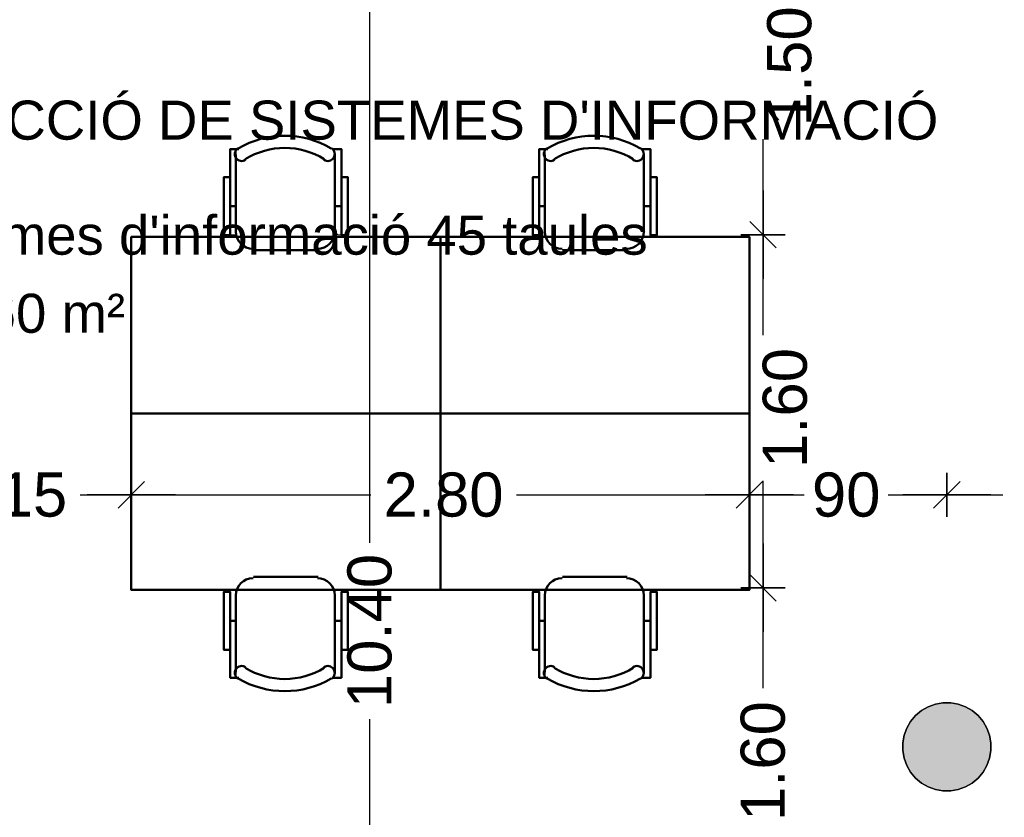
# Model space of a CAD drawing. Header units: metres. Extents: x -1 to 441, y -6 to 31.
# Tile 6 of 24: x 401.63 to 406.1, y 17.48 to 21.09. Entities that reach past the tile are written whole.
import ezdxf

# ---------------------------------------------------------------- set-up
doc = ezdxf.new("R2010")
doc.units = ezdxf.units.M
doc.header["$PDMODE"] = 65
doc.linetypes.add('CONTINUA', pattern=[0])
for name, color, linetype, lineweight in [('3D P4 PILAR', 7, 'CONTINUA', 25), ('P4  SUPERFICI LLIURE', 7, 'CONTINUA', 25), ('P4 COTES', 7, 'CONTINUA', 25), ('P4 LOCAL', 7, 'CONTINUA', 25), ('P4 MOBLES', 7, 'CONTINUA', 25), ('P4 TEXT', 7, 'CONTINUA', 25)]:
    doc.layers.add(name, color=color, linetype=linetype, lineweight=lineweight)
doc.styles.add('ARIAL', font='arial.ttf')
doc.dimstyles.new('DIMSTYLE_3', dxfattribs={"dimtxt": 0.2, "dimasz": 0.2, "dimexe": 0, "dimexo": 1e-06, "dimgap": 0.1, "dimtad": 0, "dimrnd": 0.005, "dimzin": 4, "dimdsep": 46, "dimtxsty": 'ARIAL', "dimblk1": 'ALL_ML_STRICH', "dimblk2": 'ALL_ML_STRICH', "dimsah": 1, "dimcen": 0, "dimse1": 1, "dimse2": 1, "dimclrd": 2, "dimclre": 2, "dimclrt": 2, "dimadec": 0, "dimazin": 0, "dimtfac": 1, "dimtdec": 0, "dimtix": 1, "dimtmove": 2, "dimatfit": 3, "dimfxl": 0, "dimtzin": 0, "dimlwd": 0, "dimlwe": 35, "dimarcsym": 0})
doc.dimstyles.new('DIMSTYLE_8', dxfattribs={"dimtxt": 0.2, "dimasz": 0.2, "dimexe": 0, "dimexo": 1e-06, "dimgap": 0.1, "dimtad": 0, "dimdec": 0, "dimlfac": 100, "dimrnd": 0.5, "dimzin": 4, "dimdsep": 46, "dimtxsty": 'ARIAL', "dimblk1": 'ALL_ML_STRICH', "dimblk2": 'ALL_ML_STRICH', "dimsah": 1, "dimcen": 0, "dimse1": 1, "dimse2": 1, "dimclrd": 2, "dimclre": 2, "dimclrt": 2, "dimadec": 0, "dimazin": 0, "dimtfac": 1, "dimtdec": 0, "dimtix": 1, "dimtmove": 2, "dimatfit": 3, "dimfxl": 0, "dimtzin": 0, "dimlwd": 0, "dimlwe": 35, "dimarcsym": 0})

# ---------------------------------------------------------------- blocks, each defined once
blk = doc.blocks.new('_CLOSEDFILLED')
at = {"color": 0, "linetype": 'ByBlock', "lineweight": -2}
blk.add_solid([(-1, 0), (0, 0), (-1, 0)], dxfattribs=at)
blk = doc.blocks.new('OBJETO_COMPLEJO_38')
at = {"layer": 'P4 MOBLES', "color": 202, "linetype": 'CONTINUA', "lineweight": 50, "transparency": 33554687}
for p, q in [((402.6137, 20.1313), (402.6137, 20.4826)), ((403.0624, 20.4826), (403.0624, 20.1313)), ((402.5883, 20.2498), (402.6137, 20.2498)), ((403.092, 20.2498), (403.0624, 20.2498)), ((402.9862, 20.0508), (402.6941, 20.0508))]:
    blk.add_line(p, q, dxfattribs=at)
for points in [[(402.5883, 20.381), (402.5587, 20.381), (402.5587, 20.1186), (402.5883, 20.1186), (402.5883, 20.508), (402.6264, 20.508)], [(402.6229, 20.5124), (402.618, 20.5083), (402.614, 20.5035), (402.6112, 20.4981), (402.6094, 20.4923), (402.6088, 20.4863), (402.6093, 20.4802), (402.611, 20.4743), (402.614, 20.4686), (402.618, 20.4637), (402.6228, 20.4597), (402.6282, 20.4568), (402.6339, 20.455), (402.6399, 20.4543), (402.646, 20.4548), (402.652, 20.4564), (402.6577, 20.4593)], [(403.0129, 20.4593), (403.0186, 20.4564), (403.0245, 20.4548), (403.0306, 20.4543), (403.0366, 20.455), (403.0424, 20.4568), (403.0478, 20.4597), (403.0526, 20.4637), (403.0566, 20.4686), (403.0595, 20.4743), (403.0612, 20.4802), (403.0618, 20.4863), (403.0611, 20.4923), (403.0594, 20.4981), (403.0565, 20.5035), (403.0526, 20.5083), (403.0477, 20.5124)], [(403.092, 20.381), (403.1217, 20.381), (403.1217, 20.1186), (403.092, 20.1186), (403.092, 20.508), (403.0497, 20.508)], [(402.613, 20.1347), (402.6146, 20.1189), (402.6192, 20.1042), (402.6264, 20.0909), (402.636, 20.0793), (402.6476, 20.0697), (402.6609, 20.0625), (402.6756, 20.0579), (402.6914, 20.0564)], [(402.9835, 20.0564), (402.9992, 20.0579), (403.0139, 20.0625), (403.0272, 20.0697), (403.0388, 20.0793), (403.0484, 20.0909), (403.0556, 20.1042), (403.0602, 20.1189), (403.0618, 20.1347)]]:
    blk.add_lwpolyline(points, dxfattribs=at)
blk.add_lwpolyline([(403.5407, 19.31), (402.1396, 19.31), (402.1396, 20.1101), (403.5407, 20.1101), (403.5407, 19.31)], close=True, dxfattribs=at)
for centre, radius, start, end in [((402.8354, 20.1519), 0.4167, 59.5738, 120.4458), ((402.8354, 20.173), 0.3405, 58.2581, 121.7649)]:
    blk.add_arc(centre, radius, start, end, dxfattribs=at)
blk = doc.blocks.new('OBJETO_COMPLEJO_39')
at = {"layer": 'P4 MOBLES', "color": 202, "linetype": 'CONTINUA', "lineweight": 50, "transparency": 33554687}
for p, q in [((402.9862, 18.5692), (402.6941, 18.5692)), ((402.6137, 18.4888), (402.6137, 18.1374)), ((403.0624, 18.1374), (403.0624, 18.4888)), ((402.5883, 18.3703), (402.6137, 18.3703)), ((403.092, 18.3703), (403.0624, 18.3703))]:
    blk.add_line(p, q, dxfattribs=at)
blk.add_lwpolyline([(403.5407, 19.31), (402.1396, 19.31), (402.1396, 18.51), (403.5407, 18.51), (403.5407, 19.31)], close=True, dxfattribs=at)
for points in [[(402.613, 18.4854), (402.6146, 18.5012), (402.6192, 18.5159), (402.6264, 18.5292), (402.636, 18.5408), (402.6476, 18.5503), (402.6609, 18.5575), (402.6756, 18.5621), (402.6914, 18.5637)], [(402.9835, 18.5637), (402.9992, 18.5621), (403.0139, 18.5575), (403.0272, 18.5503), (403.0388, 18.5408), (403.0484, 18.5292), (403.0556, 18.5159), (403.0602, 18.5012), (403.0618, 18.4854)], [(402.5883, 18.239), (402.5587, 18.239), (402.5587, 18.5015), (402.5883, 18.5015), (402.5883, 18.112), (402.6264, 18.112)], [(403.092, 18.239), (403.1217, 18.239), (403.1217, 18.5015), (403.092, 18.5015), (403.092, 18.112), (403.0497, 18.112)], [(402.6229, 18.1076), (402.618, 18.1117), (402.614, 18.1165), (402.6112, 18.1219), (402.6094, 18.1277), (402.6088, 18.1337), (402.6093, 18.1398), (402.611, 18.1458), (402.614, 18.1514), (402.618, 18.1564), (402.6228, 18.1603), (402.6282, 18.1632), (402.6339, 18.1651), (402.6399, 18.1658), (402.646, 18.1653), (402.652, 18.1636), (402.6577, 18.1607)], [(403.0129, 18.1607), (403.0186, 18.1636), (403.0245, 18.1653), (403.0306, 18.1658), (403.0366, 18.1651), (403.0424, 18.1632), (403.0478, 18.1603), (403.0526, 18.1564), (403.0566, 18.1514), (403.0595, 18.1458), (403.0612, 18.1398), (403.0618, 18.1337), (403.0611, 18.1277), (403.0594, 18.1219), (403.0565, 18.1165), (403.0526, 18.1117), (403.0477, 18.1076)]]:
    blk.add_lwpolyline(points, dxfattribs=at)
for centre, radius, start, end in [((402.8354, 18.447), 0.3405, 238.2351, 301.7419), ((402.8354, 18.4682), 0.4167, 239.5542, 300.4262)]:
    blk.add_arc(centre, radius, start, end, dxfattribs=at)
blk = doc.blocks.new('OBJETO_COMPLEJO_40')
at = {"layer": 'P4 MOBLES', "color": 202, "linetype": 'CONTINUA', "lineweight": 50, "transparency": 33554687}
for p, q in [((404.0149, 20.1313), (404.0149, 20.4826)), ((404.4636, 20.4826), (404.4636, 20.1313)), ((403.9895, 20.2498), (404.0149, 20.2498)), ((404.4932, 20.2498), (404.4636, 20.2498)), ((404.3874, 20.0508), (404.0953, 20.0508))]:
    blk.add_line(p, q, dxfattribs=at)
for points in [[(403.9895, 20.381), (403.9598, 20.381), (403.9598, 20.1186), (403.9895, 20.1186), (403.9895, 20.508), (404.0276, 20.508)], [(404.0241, 20.5124), (404.0191, 20.5083), (404.0152, 20.5035), (404.0124, 20.4981), (404.0106, 20.4923), (404.01, 20.4863), (404.0105, 20.4802), (404.0122, 20.4743), (404.0152, 20.4686), (404.0192, 20.4637), (404.024, 20.4597), (404.0293, 20.4568), (404.0351, 20.455), (404.0411, 20.4543), (404.0472, 20.4548), (404.0532, 20.4564), (404.0589, 20.4593)], [(404.4141, 20.4593), (404.4198, 20.4564), (404.4257, 20.4548), (404.4318, 20.4543), (404.4378, 20.455), (404.4436, 20.4568), (404.449, 20.4597), (404.4537, 20.4637), (404.4577, 20.4686), (404.4607, 20.4743), (404.4624, 20.4802), (404.4629, 20.4863), (404.4623, 20.4923), (404.4606, 20.4981), (404.4577, 20.5035), (404.4538, 20.5083), (404.4489, 20.5124)], [(404.4932, 20.381), (404.5228, 20.381), (404.5228, 20.1186), (404.4932, 20.1186), (404.4932, 20.508), (404.4509, 20.508)], [(404.0142, 20.1347), (404.0158, 20.1189), (404.0204, 20.1042), (404.0276, 20.0909), (404.0372, 20.0793), (404.0487, 20.0697), (404.062, 20.0625), (404.0767, 20.0579), (404.0925, 20.0564)], [(404.3846, 20.0564), (404.4004, 20.0579), (404.4151, 20.0625), (404.4284, 20.0697), (404.44, 20.0793), (404.4496, 20.0909), (404.4568, 20.1042), (404.4614, 20.1189), (404.4629, 20.1347)]]:
    blk.add_lwpolyline(points, dxfattribs=at)
blk.add_lwpolyline([(404.9419, 19.31), (403.5407, 19.31), (403.5407, 20.1101), (404.9419, 20.1101), (404.9419, 19.31)], close=True, dxfattribs=at)
for centre, radius, start, end in [((404.2365, 20.1519), 0.4167, 59.5738, 120.4458), ((404.2365, 20.173), 0.3405, 58.2581, 121.7649)]:
    blk.add_arc(centre, radius, start, end, dxfattribs=at)
blk = doc.blocks.new('OBJETO_COMPLEJO_41')
at = {"layer": 'P4 MOBLES', "color": 202, "linetype": 'CONTINUA', "lineweight": 50, "transparency": 33554687}
for p, q in [((404.3874, 18.5692), (404.0953, 18.5692)), ((404.0149, 18.4888), (404.0149, 18.1374)), ((404.4636, 18.1374), (404.4636, 18.4888)), ((403.9895, 18.3703), (404.0149, 18.3703)), ((404.4932, 18.3703), (404.4636, 18.3703))]:
    blk.add_line(p, q, dxfattribs=at)
blk.add_lwpolyline([(404.9419, 19.31), (403.5407, 19.31), (403.5407, 18.51), (404.9419, 18.51), (404.9419, 19.31)], close=True, dxfattribs=at)
for points in [[(404.0142, 18.4854), (404.0158, 18.5012), (404.0204, 18.5159), (404.0276, 18.5292), (404.0372, 18.5408), (404.0487, 18.5503), (404.062, 18.5575), (404.0767, 18.5621), (404.0925, 18.5637)], [(404.3846, 18.5637), (404.4004, 18.5621), (404.4151, 18.5575), (404.4284, 18.5503), (404.44, 18.5408), (404.4496, 18.5292), (404.4568, 18.5159), (404.4614, 18.5012), (404.4629, 18.4854)], [(403.9895, 18.239), (403.9598, 18.239), (403.9598, 18.5015), (403.9895, 18.5015), (403.9895, 18.112), (404.0276, 18.112)], [(404.4932, 18.239), (404.5228, 18.239), (404.5228, 18.5015), (404.4932, 18.5015), (404.4932, 18.112), (404.4509, 18.112)], [(404.0241, 18.1076), (404.0191, 18.1117), (404.0152, 18.1165), (404.0124, 18.1219), (404.0106, 18.1277), (404.01, 18.1337), (404.0105, 18.1398), (404.0122, 18.1458), (404.0152, 18.1514), (404.0192, 18.1564), (404.024, 18.1603), (404.0293, 18.1632), (404.0351, 18.1651), (404.0411, 18.1658), (404.0472, 18.1653), (404.0532, 18.1636), (404.0589, 18.1607)], [(404.4141, 18.1607), (404.4198, 18.1636), (404.4257, 18.1653), (404.4318, 18.1658), (404.4378, 18.1651), (404.4436, 18.1632), (404.449, 18.1603), (404.4537, 18.1564), (404.4577, 18.1514), (404.4607, 18.1458), (404.4624, 18.1398), (404.4629, 18.1337), (404.4623, 18.1277), (404.4606, 18.1219), (404.4577, 18.1165), (404.4538, 18.1117), (404.4489, 18.1076)]]:
    blk.add_lwpolyline(points, dxfattribs=at)
for centre, radius, start, end in [((404.2365, 18.447), 0.3405, 238.2351, 301.7419), ((404.2365, 18.4682), 0.4167, 239.5542, 300.4262)]:
    blk.add_arc(centre, radius, start, end, dxfattribs=at)
blk = doc.blocks.new('ALL_ML_STRICH')
at = {"color": 0, "linetype": 'ByBlock', "lineweight": -2}
for p, q in [((0, -0.5), (0, 0.5)), ((-0.3, -0.3), (0.3, 0.3)), ((-1, 0), (0.5, 0))]:
    blk.add_line(p, q, dxfattribs=at)
blk = doc.blocks.new('*D75')
at = {"layer": 'DEFPOINTS', "color": 2, "linetype": 'CONTINUA', "lineweight": 35, "transparency": 33554687}
for p in [(400.987, 18.9412), (402.1396, 18.51), (400.987, 18.4597)]:
    blk.add_point(p, dxfattribs=at)
at = {"layer": 'P4 COTES', "color": 2, "linetype": 'CONTINUA', "lineweight": -2, "transparency": 33554687}
for p, q in [((400.987, 18.9412), (401.247, 18.9412)), ((401.907, 18.9412), (402.1396, 18.9412))]:
    blk.add_line(p, q, dxfattribs=at)
at = {"layer": 'P4 COTES', "color": 2, "linetype": 'CONTINUA', "lineweight": 35, "transparency": 33554687, "xscale": 0.2, "yscale": 0.2, "zscale": 0.2, "rotation": 180}
blk.add_blockref('ALL_ML_STRICH', (400.987, 18.9412), dxfattribs=at)
at = {"layer": 'P4 COTES', "color": 2, "linetype": 'CONTINUA', "lineweight": 35, "transparency": 33554687, "xscale": 0.2, "yscale": 0.2, "zscale": 0.2}
blk.add_blockref('ALL_ML_STRICH', (402.1396, 18.9412), dxfattribs=at)
at = {"layer": 'P4 COTES', "color": 2, "linetype": 'CONTINUA', "lineweight": 35, "transparency": 33554687, "insert": (401.577, 18.9412), "char_height": 0.2, "width": 0.8, "attachment_point": 5, "style": 'ARIAL'}
blk.add_mtext('\\A1;{\\A1;{1.15\\H0.132000;\\S^ ;}}', dxfattribs=at)
blk = doc.blocks.new('*D76')
at = {"layer": 'DEFPOINTS', "color": 2, "linetype": 'CONTINUA', "lineweight": 35, "transparency": 33554687}
for p in [(402.1396, 18.9412), (402.1396, 18.51), (404.9419, 18.51)]:
    blk.add_point(p, dxfattribs=at)
at = {"layer": 'P4 COTES', "color": 2, "linetype": 'CONTINUA', "lineweight": -2, "transparency": 33554687}
for p, q in [((402.1396, 18.9412), (403.2255, 18.9412)), ((403.8855, 18.9412), (404.9419, 18.9412))]:
    blk.add_line(p, q, dxfattribs=at)
at = {"layer": 'P4 COTES', "color": 2, "linetype": 'CONTINUA', "lineweight": 35, "transparency": 33554687, "xscale": 0.2, "yscale": 0.2, "zscale": 0.2, "rotation": 180}
blk.add_blockref('ALL_ML_STRICH', (402.1396, 18.9412), dxfattribs=at)
at = {"layer": 'P4 COTES', "color": 2, "linetype": 'CONTINUA', "lineweight": 35, "transparency": 33554687, "xscale": 0.2, "yscale": 0.2, "zscale": 0.2}
blk.add_blockref('ALL_ML_STRICH', (404.9419, 18.9412), dxfattribs=at)
at = {"layer": 'P4 COTES', "color": 2, "linetype": 'CONTINUA', "lineweight": 35, "transparency": 33554687, "insert": (403.5555, 18.9412), "char_height": 0.2, "width": 0.8, "attachment_point": 5, "style": 'ARIAL'}
blk.add_mtext('\\A1;{\\A1;{2.80\\H0.132000;\\S^ ;}}', dxfattribs=at)
blk = doc.blocks.new('*D77')
at = {"layer": 'DEFPOINTS', "color": 2, "linetype": 'CONTINUA', "lineweight": 35, "transparency": 33554687}
for p in [(404.9419, 18.9412), (405.837, 18.5586), (404.9419, 18.51)]:
    blk.add_point(p, dxfattribs=at)
at = {"layer": 'P4 COTES', "color": 2, "linetype": 'CONTINUA', "lineweight": -2, "transparency": 33554687}
for p, q in [((404.9419, 18.9412), (405.1908, 18.9412)), ((405.5708, 18.9412), (405.837, 18.9412))]:
    blk.add_line(p, q, dxfattribs=at)
at = {"layer": 'P4 COTES', "color": 2, "linetype": 'CONTINUA', "lineweight": 35, "transparency": 33554687, "xscale": 0.2, "yscale": 0.2, "zscale": 0.2, "rotation": 180}
blk.add_blockref('ALL_ML_STRICH', (404.9419, 18.9412), dxfattribs=at)
at = {"layer": 'P4 COTES', "color": 2, "linetype": 'CONTINUA', "lineweight": 35, "transparency": 33554687, "xscale": 0.2, "yscale": 0.2, "zscale": 0.2}
blk.add_blockref('ALL_ML_STRICH', (405.837, 18.9412), dxfattribs=at)
at = {"layer": 'P4 COTES', "color": 2, "linetype": 'CONTINUA', "lineweight": 35, "transparency": 33554687, "insert": (405.3808, 18.9412), "char_height": 0.2, "width": 0.4, "attachment_point": 5, "style": 'ARIAL'}
blk.add_mtext('\\A1;{90}', dxfattribs=at)
blk = doc.blocks.new('*D78')
at = {"layer": 'DEFPOINTS', "color": 2, "linetype": 'CONTINUA', "lineweight": 35, "transparency": 33554687}
for p in [(405.837, 18.9412), (405.837, 18.5586), (406.7419, 18.51)]:
    blk.add_point(p, dxfattribs=at)
at = {"layer": 'P4 COTES', "color": 2, "linetype": 'CONTINUA', "lineweight": -2, "transparency": 33554687}
for p, q in [((405.837, 18.9412), (406.0908, 18.9412)), ((406.4708, 18.9412), (406.7419, 18.9412))]:
    blk.add_line(p, q, dxfattribs=at)
at = {"layer": 'P4 COTES', "color": 2, "linetype": 'CONTINUA', "lineweight": 35, "transparency": 33554687, "xscale": 0.2, "yscale": 0.2, "zscale": 0.2, "rotation": 180}
blk.add_blockref('ALL_ML_STRICH', (405.837, 18.9412), dxfattribs=at)
at = {"layer": 'P4 COTES', "color": 2, "linetype": 'CONTINUA', "lineweight": 35, "transparency": 33554687, "xscale": 0.2, "yscale": 0.2, "zscale": 0.2}
blk.add_blockref('ALL_ML_STRICH', (406.7419, 18.9412), dxfattribs=at)
at = {"layer": 'P4 COTES', "color": 2, "linetype": 'CONTINUA', "lineweight": 35, "transparency": 33554687, "insert": (406.2808, 18.9412), "char_height": 0.2, "width": 0.4, "attachment_point": 5, "style": 'ARIAL'}
blk.add_mtext('\\A1;{90}', dxfattribs=at)
blk = doc.blocks.new('*D89')
at = {"layer": 'DEFPOINTS', "color": 2, "linetype": 'CONTINUA', "lineweight": 35, "transparency": 33554687}
for p in [(402.9973, 23.5147), (403.2206, 13.1195), (403.7032, 13.1195)]:
    blk.add_point(p, dxfattribs=at)
at = {"layer": 'P4 COTES', "color": 2, "linetype": 'CONTINUA', "lineweight": -2, "transparency": 33554687}
for p, q in [((403.2206, 18.7241), (403.2206, 23.5147)), ((403.2206, 13.1195), (403.2206, 17.9241))]:
    blk.add_line(p, q, dxfattribs=at)
at = {"layer": 'P4 COTES', "color": 2, "linetype": 'CONTINUA', "lineweight": 35, "transparency": 33554687, "xscale": 0.2, "yscale": 0.2, "zscale": 0.2}
for p, rotation in [((403.2206, 23.5147), 90), ((403.2206, 13.1195), 270)]:
    blk.add_blockref('ALL_ML_STRICH', p, dxfattribs=dict(at, rotation=rotation))
at = {"layer": 'P4 COTES', "color": 2, "linetype": 'CONTINUA', "lineweight": 35, "transparency": 33554687, "insert": (403.2206, 18.3241), "char_height": 0.2, "width": 1, "attachment_point": 5, "rotation": 90, "style": 'ARIAL'}
blk.add_mtext('\\A1;{\\A1;{10.40\\H0.132000;\\S^ ;}}', dxfattribs=at)
blk = doc.blocks.new('*D140')
at = {"layer": 'DEFPOINTS', "color": 2, "linetype": 'CONTINUA', "lineweight": 35, "transparency": 33554687}
for p in [(405.6636, 18.5201), (405.0038, 16.9196), (405.399, 16.9196)]:
    blk.add_point(p, dxfattribs=at)
at = {"layer": 'P4 COTES', "color": 2, "linetype": 'CONTINUA', "lineweight": -2, "transparency": 33554687}
for p, q in [((405.0038, 18.0646), (405.0038, 18.5201)), ((405.0038, 16.9196), (405.0038, 17.4046))]:
    blk.add_line(p, q, dxfattribs=at)
at = {"layer": 'P4 COTES', "color": 2, "linetype": 'CONTINUA', "lineweight": 35, "transparency": 33554687, "xscale": 0.2, "yscale": 0.2, "zscale": 0.2}
for p, rotation in [((405.0038, 18.5201), 90), ((405.0038, 16.9196), 270)]:
    blk.add_blockref('ALL_ML_STRICH', p, dxfattribs=dict(at, rotation=rotation))
at = {"layer": 'P4 COTES', "color": 2, "linetype": 'CONTINUA', "lineweight": 35, "transparency": 33554687, "insert": (405.0038, 17.7346), "char_height": 0.2, "width": 0.8, "attachment_point": 5, "rotation": 90, "style": 'ARIAL'}
blk.add_mtext('\\A1;{\\A1;{1.60\\H0.132000;\\S^ ;}}', dxfattribs=at)
blk = doc.blocks.new('*D141')
at = {"layer": 'DEFPOINTS', "color": 2, "linetype": 'CONTINUA', "lineweight": 35, "transparency": 33554687}
for p in [(405.7515, 20.1202), (405.0038, 18.5201), (405.6636, 18.5201)]:
    blk.add_point(p, dxfattribs=at)
at = {"layer": 'P4 COTES', "color": 2, "linetype": 'CONTINUA', "lineweight": -2, "transparency": 33554687}
for p, q in [((405.0038, 19.665), (405.0038, 20.1202)), ((405.0038, 18.5201), (405.0038, 19.005))]:
    blk.add_line(p, q, dxfattribs=at)
at = {"layer": 'P4 COTES', "color": 2, "linetype": 'CONTINUA', "lineweight": 35, "transparency": 33554687, "xscale": 0.2, "yscale": 0.2, "zscale": 0.2}
for p, rotation in [((405.0038, 20.1202), 90), ((405.0038, 18.5201), 270)]:
    blk.add_blockref('ALL_ML_STRICH', p, dxfattribs=dict(at, rotation=rotation))
at = {"layer": 'P4 COTES', "color": 2, "linetype": 'CONTINUA', "lineweight": 35, "transparency": 33554687, "insert": (405.1038, 19.335), "char_height": 0.2, "width": 0.8, "attachment_point": 5, "rotation": 90, "style": 'ARIAL'}
blk.add_mtext('\\A1;{\\A1;{1.60\\H0.132000;\\S^ ;}}', dxfattribs=at)
blk = doc.blocks.new('*D142')
at = {"layer": 'DEFPOINTS', "color": 2, "linetype": 'CONTINUA', "lineweight": 35, "transparency": 33554687}
for p in [(405.6575, 21.6173), (405.0038, 20.1202), (405.7515, 20.1202)]:
    blk.add_point(p, dxfattribs=at)
at = {"layer": 'P4 COTES', "color": 2, "linetype": 'CONTINUA', "lineweight": -2, "transparency": 33554687}
for p, q in [((405.0038, 21.2136), (405.0038, 21.6173)), ((405.0038, 20.1202), (405.0038, 20.5536))]:
    blk.add_line(p, q, dxfattribs=at)
at = {"layer": 'P4 COTES', "color": 2, "linetype": 'CONTINUA', "lineweight": 35, "transparency": 33554687, "xscale": 0.2, "yscale": 0.2, "zscale": 0.2}
for p, rotation in [((405.0038, 21.6173), 90), ((405.0038, 20.1202), 270)]:
    blk.add_blockref('ALL_ML_STRICH', p, dxfattribs=dict(at, rotation=rotation))
at = {"layer": 'P4 COTES', "color": 2, "linetype": 'CONTINUA', "lineweight": 35, "transparency": 33554687, "insert": (405.1238, 20.8836), "char_height": 0.2, "width": 0.8, "attachment_point": 5, "rotation": 90, "style": 'ARIAL'}
blk.add_mtext('\\A1;{\\A1;{1.50\\H0.132000;\\S^ ;}}', dxfattribs=at)

msp = doc.modelspace()

# ---------------------------------------------------------------- hatches: boundary and pattern name
at = {"layer": '3D P4 PILAR', "linetype": 'CONTINUA', "lineweight": 18, "transparency": 33554687}
msp.add_hatch(color=9, dxfattribs=at).paths.add_polyline_path([(405.8545, 17.9992), (405.8195, 17.9992), (405.7851, 17.9931), (405.7522, 17.9812), (405.722, 17.9637), (405.6952, 17.9412), (405.6727, 17.9145), (405.6553, 17.8842), (405.6433, 17.8514), (405.6372, 17.8169), (405.6372, 17.782), (405.6433, 17.7476), (405.6553, 17.7147), (405.6727, 17.6845), (405.6952, 17.6577), (405.722, 17.6352), (405.7522, 17.6177), (405.7851, 17.6058), (405.8195, 17.5997), (405.8545, 17.5997), (405.8889, 17.6058), (405.9217, 17.6177), (405.952, 17.6352), (405.9788, 17.6577), (406.0012, 17.6845), (406.0187, 17.7147), (406.0307, 17.7476), (406.0367, 17.782), (406.0367, 17.8169), (406.0307, 17.8514), (406.0187, 17.8842), (406.0012, 17.9145), (405.9788, 17.9412), (405.952, 17.9637), (405.9217, 17.9812), (405.8889, 17.9931)])

# ---------------------------------------------------------------- linework, layer by layer
at = {"layer": '3D P4 PILAR', "color": 7, "linetype": 'CONTINUA', "lineweight": 25, "transparency": 33554687}
for p, q in [((405.7851, 17.9931), (405.7522, 17.9812)), ((405.8195, 17.9992), (405.7851, 17.9931)), ((405.8545, 17.9992), (405.8195, 17.9992)), ((405.8889, 17.9931), (405.8545, 17.9992)), ((405.9217, 17.9812), (405.8889, 17.9931)), ((405.722, 17.9637), (405.6952, 17.9412)), ((405.7522, 17.9812), (405.722, 17.9637)), ((405.952, 17.9637), (405.9217, 17.9812)), ((405.9788, 17.9412), (405.952, 17.9637)), ((405.6727, 17.9145), (405.6553, 17.8842)), ((405.6952, 17.9412), (405.6727, 17.9145)), ((406.0012, 17.9145), (405.9788, 17.9412)), ((406.0187, 17.8842), (406.0012, 17.9145)), ((405.6553, 17.8842), (405.6433, 17.8514)), ((406.0307, 17.8514), (406.0187, 17.8842)), ((405.6433, 17.8514), (405.6372, 17.8169)), ((405.6372, 17.8169), (405.6372, 17.782)), ((406.0367, 17.8169), (406.0307, 17.8514)), ((406.0367, 17.782), (406.0367, 17.8169)), ((405.6372, 17.782), (405.6433, 17.7476)), ((406.0307, 17.7476), (406.0367, 17.782)), ((405.6433, 17.7476), (405.6553, 17.7147)), ((406.0187, 17.7147), (406.0307, 17.7476)), ((405.6553, 17.7147), (405.6727, 17.6845)), ((405.6727, 17.6845), (405.6952, 17.6577)), ((405.9788, 17.6577), (406.0012, 17.6845)), ((406.0012, 17.6845), (406.0187, 17.7147)), ((405.6952, 17.6577), (405.722, 17.6352)), ((405.722, 17.6352), (405.7522, 17.6177)), ((405.9217, 17.6177), (405.952, 17.6352)), ((405.952, 17.6352), (405.9788, 17.6577)), ((405.7522, 17.6177), (405.7851, 17.6058)), ((405.7851, 17.6058), (405.8195, 17.5997)), ((405.8195, 17.5997), (405.8545, 17.5997)), ((405.8545, 17.5997), (405.8889, 17.6058)), ((405.8889, 17.6058), (405.9217, 17.6177))]:
    msp.add_line(p, q, dxfattribs=at)
at = {"layer": 'P4  SUPERFICI LLIURE', "color": 7, "linetype": 'CONTINUA', "lineweight": 25, "transparency": 33554687}
for p, q in [((402.6085, 20.4832), (402.6094, 20.4923)), ((402.6094, 20.4923), (402.6137, 20.5063)), ((402.6137, 20.5063), (402.6137, 20.4692)), ((402.693, 20.4824), (402.7321, 20.4975)), ((402.7321, 20.4975), (402.7728, 20.5077)), ((402.7728, 20.5077), (402.8143, 20.5129)), ((402.8143, 20.5129), (402.8563, 20.5129)), ((402.8563, 20.5129), (402.8978, 20.5078)), ((402.8978, 20.5078), (402.9385, 20.4975)), ((402.9385, 20.4975), (402.9776, 20.4824)), ((403.0612, 20.4802), (403.0624, 20.4936)), ((403.0624, 20.4936), (403.0624, 20.2498)), ((404.0097, 20.4832), (404.0106, 20.4923)), ((404.0106, 20.4923), (404.0149, 20.5063)), ((404.0149, 20.5063), (404.0149, 20.4692)), ((404.0942, 20.4824), (404.1333, 20.4975)), ((404.1333, 20.4975), (404.1739, 20.5077)), ((404.1739, 20.5077), (404.2155, 20.5129)), ((404.2155, 20.5129), (404.2574, 20.5129)), ((404.2574, 20.5129), (404.299, 20.5078)), ((404.299, 20.5078), (404.3397, 20.4975)), ((404.3397, 20.4975), (404.3787, 20.4824)), ((404.4624, 20.4802), (404.4636, 20.4936)), ((404.4636, 20.4936), (404.4636, 20.141)), ((402.611, 20.4743), (402.6085, 20.4832)), ((402.6137, 20.4692), (402.611, 20.4743)), ((402.6137, 20.2498), (402.6137, 20.4672)), ((402.6137, 20.4672), (402.6228, 20.4597)), ((402.6228, 20.4597), (402.6282, 20.4568)), ((402.6282, 20.4568), (402.6339, 20.455)), ((402.6339, 20.455), (402.6399, 20.4543)), ((402.6399, 20.4543), (402.6409, 20.4544)), ((402.6409, 20.4544), (402.693, 20.4824)), ((402.9776, 20.4824), (403.0299, 20.4543)), ((403.0299, 20.4543), (403.0306, 20.4543)), ((403.0306, 20.4543), (403.0366, 20.455)), ((403.0366, 20.455), (403.0424, 20.4568)), ((403.0424, 20.4568), (403.0478, 20.4597)), ((403.0478, 20.4597), (403.0526, 20.4637)), ((403.0526, 20.4637), (403.0566, 20.4686)), ((403.0566, 20.4686), (403.0595, 20.4743)), ((403.0595, 20.4743), (403.0612, 20.4802)), ((404.0122, 20.4743), (404.0097, 20.4832)), ((404.0149, 20.4692), (404.0122, 20.4743)), ((404.0149, 20.1283), (404.0149, 20.4672)), ((404.0149, 20.4672), (404.024, 20.4597)), ((404.024, 20.4597), (404.0293, 20.4568)), ((404.0293, 20.4568), (404.0351, 20.455)), ((404.0351, 20.455), (404.0411, 20.4543)), ((404.0411, 20.4543), (404.0421, 20.4544)), ((404.0421, 20.4544), (404.0942, 20.4824)), ((404.3787, 20.4824), (404.4311, 20.4543)), ((404.4311, 20.4543), (404.4318, 20.4543)), ((404.4318, 20.4543), (404.4378, 20.455)), ((404.4378, 20.455), (404.4436, 20.4568)), ((404.4436, 20.4568), (404.449, 20.4597)), ((404.449, 20.4597), (404.4537, 20.4637)), ((404.4537, 20.4637), (404.4577, 20.4686)), ((404.4577, 20.4686), (404.4607, 20.4743)), ((404.4607, 20.4743), (404.4624, 20.4802)), ((402.5883, 20.1189), (402.5883, 20.2498)), ((402.5883, 20.2498), (402.6137, 20.2498)), ((403.0624, 20.2498), (403.092, 20.2498)), ((403.092, 20.2498), (403.092, 20.1186)), ((404.4636, 20.141), (404.4614, 20.1189)), ((402.1396, 18.51), (402.1396, 20.1101)), ((402.1396, 20.1101), (402.6174, 20.1101)), ((402.6146, 20.1189), (402.5883, 20.1189)), ((402.6174, 20.1101), (402.6146, 20.1189)), ((403.0602, 20.1189), (403.0574, 20.1101)), ((403.0574, 20.1101), (404.0185, 20.1101)), ((403.0605, 20.1217), (403.0602, 20.1189)), ((403.092, 20.1186), (403.0605, 20.1217)), ((404.0158, 20.1189), (404.0149, 20.1283)), ((404.0185, 20.1101), (404.0158, 20.1189)), ((404.4614, 20.1189), (404.4586, 20.1101)), ((404.4586, 20.1101), (404.9419, 20.1101)), ((404.9419, 20.1101), (404.9419, 18.51)), ((402.6174, 18.51), (402.1396, 18.51)), ((402.6137, 18.4918), (402.6146, 18.5012)), ((402.6137, 18.1528), (402.6137, 18.4918)), ((402.6146, 18.5012), (402.6174, 18.51)), ((404.0185, 18.51), (403.0574, 18.51)), ((403.0574, 18.51), (403.0602, 18.5012)), ((403.0602, 18.5012), (403.0624, 18.4791)), ((404.0149, 18.4918), (404.0158, 18.5012)), ((404.0149, 18.1528), (404.0149, 18.4918)), ((404.0158, 18.5012), (404.0185, 18.51)), ((404.9419, 18.51), (404.4586, 18.51)), ((404.4586, 18.51), (404.4614, 18.5012)), ((404.4614, 18.5012), (404.4636, 18.4791)), ((403.0624, 18.4791), (403.0624, 18.1264)), ((404.4636, 18.4791), (404.4636, 18.1264)), ((402.6085, 18.1368), (402.611, 18.1458)), ((402.6094, 18.1277), (402.6085, 18.1368)), ((402.6137, 18.1137), (402.6094, 18.1277)), ((402.611, 18.1458), (402.6137, 18.1508)), ((402.6228, 18.1603), (402.6137, 18.1528)), ((402.6137, 18.1508), (402.6137, 18.1137)), ((402.6282, 18.1632), (402.6228, 18.1603)), ((402.6339, 18.1651), (402.6282, 18.1632)), ((402.6399, 18.1658), (402.6339, 18.1651)), ((402.6409, 18.1657), (402.6399, 18.1658)), ((402.693, 18.1377), (402.6409, 18.1657)), ((402.7321, 18.1225), (402.693, 18.1377)), ((402.9776, 18.1376), (402.9385, 18.1225)), ((403.0299, 18.1657), (402.9776, 18.1376)), ((403.0306, 18.1658), (403.0299, 18.1657)), ((403.0366, 18.1651), (403.0306, 18.1658)), ((403.0424, 18.1632), (403.0366, 18.1651)), ((403.0478, 18.1603), (403.0424, 18.1632)), ((403.0526, 18.1564), (403.0478, 18.1603)), ((403.0566, 18.1514), (403.0526, 18.1564)), ((403.0595, 18.1458), (403.0566, 18.1514)), ((403.0612, 18.1398), (403.0595, 18.1458)), ((403.0624, 18.1264), (403.0612, 18.1398)), ((404.0097, 18.1368), (404.0122, 18.1458)), ((404.0106, 18.1277), (404.0097, 18.1368)), ((404.0149, 18.1137), (404.0106, 18.1277)), ((404.0122, 18.1458), (404.0149, 18.1508)), ((404.024, 18.1603), (404.0149, 18.1528)), ((404.0149, 18.1508), (404.0149, 18.1137)), ((404.0293, 18.1632), (404.024, 18.1603)), ((404.0351, 18.1651), (404.0293, 18.1632)), ((404.0411, 18.1658), (404.0351, 18.1651)), ((404.0421, 18.1657), (404.0411, 18.1658)), ((404.0942, 18.1377), (404.0421, 18.1657)), ((404.1333, 18.1225), (404.0942, 18.1377)), ((404.3787, 18.1376), (404.3397, 18.1225)), ((404.4311, 18.1657), (404.3787, 18.1376)), ((404.4318, 18.1658), (404.4311, 18.1657)), ((404.4378, 18.1651), (404.4318, 18.1658)), ((404.4436, 18.1632), (404.4378, 18.1651)), ((404.449, 18.1603), (404.4436, 18.1632)), ((404.4537, 18.1564), (404.449, 18.1603)), ((404.4577, 18.1514), (404.4537, 18.1564)), ((404.4607, 18.1458), (404.4577, 18.1514)), ((404.4624, 18.1398), (404.4607, 18.1458)), ((404.4636, 18.1264), (404.4624, 18.1398)), ((402.7728, 18.1123), (402.7321, 18.1225)), ((402.8143, 18.1072), (402.7728, 18.1123)), ((402.8563, 18.1071), (402.8143, 18.1072)), ((402.8978, 18.1123), (402.8563, 18.1071)), ((402.9385, 18.1225), (402.8978, 18.1123)), ((403.0529, 18.112), (403.0585, 18.1189)), ((403.0564, 18.112), (403.0529, 18.112)), ((403.0585, 18.1189), (403.0564, 18.112)), ((404.1739, 18.1123), (404.1333, 18.1225)), ((404.2155, 18.1072), (404.1739, 18.1123)), ((404.2574, 18.1071), (404.2155, 18.1072)), ((404.299, 18.1123), (404.2574, 18.1071)), ((404.3397, 18.1225), (404.299, 18.1123)), ((404.4541, 18.112), (404.4596, 18.1189)), ((404.4576, 18.112), (404.4541, 18.112)), ((404.4596, 18.1189), (404.4576, 18.112))]:
    msp.add_line(p, q, dxfattribs=at)
at = {"layer": 'P4 LOCAL', "color": 7, "linetype": 'CONTINUA', "lineweight": 25, "transparency": 33554687}
for p, q in [((405.7522, 17.9812), (405.7851, 17.9931)), ((405.7851, 17.9931), (405.8195, 17.9992)), ((405.8195, 17.9992), (405.8545, 17.9992)), ((405.8545, 17.9992), (405.8889, 17.9931)), ((405.8889, 17.9931), (405.9217, 17.9812)), ((405.6952, 17.9412), (405.722, 17.9637)), ((405.722, 17.9637), (405.7522, 17.9812)), ((405.9217, 17.9812), (405.952, 17.9637)), ((405.952, 17.9637), (405.9788, 17.9412)), ((405.6553, 17.8842), (405.6727, 17.9145)), ((405.6727, 17.9145), (405.6952, 17.9412)), ((405.9788, 17.9412), (406.0012, 17.9145)), ((406.0012, 17.9145), (406.0187, 17.8842)), ((405.6433, 17.8514), (405.6553, 17.8842)), ((406.0187, 17.8842), (406.0307, 17.8514)), ((405.6372, 17.8169), (405.6433, 17.8514)), ((405.6372, 17.782), (405.6372, 17.8169)), ((406.0307, 17.8514), (406.0367, 17.8169)), ((406.0367, 17.8169), (406.0367, 17.782)), ((405.6433, 17.7476), (405.6372, 17.782)), ((406.0367, 17.782), (406.0307, 17.7476)), ((405.6553, 17.7147), (405.6433, 17.7476)), ((406.0307, 17.7476), (406.0187, 17.7147)), ((405.6727, 17.6845), (405.6553, 17.7147)), ((405.6952, 17.6577), (405.6727, 17.6845)), ((406.0012, 17.6845), (405.9788, 17.6577)), ((406.0187, 17.7147), (406.0012, 17.6845)), ((405.722, 17.6352), (405.6952, 17.6577)), ((405.7522, 17.6177), (405.722, 17.6352)), ((405.952, 17.6352), (405.9217, 17.6177)), ((405.9788, 17.6577), (405.952, 17.6352)), ((405.7851, 17.6058), (405.7522, 17.6177)), ((405.8195, 17.5997), (405.7851, 17.6058)), ((405.8545, 17.5997), (405.8195, 17.5997)), ((405.8889, 17.6058), (405.8545, 17.5997)), ((405.9217, 17.6177), (405.8889, 17.6058))]:
    msp.add_line(p, q, dxfattribs=at)

# ---------------------------------------------------------------- block references
at = {"layer": '3D P4 PILAR', "color": 7, "linetype": 'CONTINUA', "lineweight": 25, "transparency": 33554687, "xscale": 0.0002666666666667, "yscale": 0.0002666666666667, "zscale": 0.0002666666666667}
msp.add_blockref('_CLOSEDFILLED', (405.837, 17.7995), dxfattribs=at)
at = {"layer": 'P4 MOBLES', "color": 202, "linetype": 'CONTINUA', "lineweight": 50, "transparency": 33554687}
for name in ['OBJETO_COMPLEJO_38', 'OBJETO_COMPLEJO_40', 'OBJETO_COMPLEJO_39', 'OBJETO_COMPLEJO_41']:
    msp.add_blockref(name, (0, 0), dxfattribs=at)

# ---------------------------------------------------------------- texts
at = {"layer": 'P4 LOCAL', "color": 7, "linetype": 'CONTINUA', "lineweight": 25, "transparency": 33554687, "char_height": 0.177, "attachment_point": 7, "style": 'ARIAL'}
for s, insert, width in [("\\W1.00;Sistemes d'informació 45 taules", (400.9981, 20.0272), 3.587528), ('\\W1.00;255.60 m²', (400.9981, 19.6732), 1.206715)]:
    msp.add_mtext(s, dxfattribs=dict(at, insert=insert, width=width))
at = {"layer": 'P4 TEXT', "color": 7, "linetype": 'CONTINUA', "lineweight": 25, "transparency": 33554687, "insert": (400.9826, 20.5485), "char_height": 0.177079, "width": 4.911047, "attachment_point": 7, "style": 'ARIAL'}
msp.add_mtext("\\W1.00;DIRECCIÓ DE SISTEMES D'INFORMACIÓ", dxfattribs=at)

# ---------------------------------------------------------------- dimensions: what is measured, and where the dimension line sits
at = {"layer": 'P4 COTES', "color": 2, "linetype": 'CONTINUA', "lineweight": 35, "transparency": 33554687}
for base, p1, p2, picture, middle in [((403.2206, 23.5147), (403.7032, 13.1195), (402.9973, 23.5147), '*D89', (403.2206, 18.3241)), ((405.0038, 21.6173), (405.7515, 20.1202), (405.6575, 21.6173), '*D142', (405.1238, 20.8836)), ((405.0038, 20.1202), (405.6636, 18.5201), (405.7515, 20.1202), '*D141', (405.1038, 19.335)), ((405.0038, 18.5201), (405.399, 16.9196), (405.6636, 18.5201), '*D140', (405.0038, 17.7346))]:
    dim = msp.add_linear_dim(base=base, p1=p1, p2=p2, angle=90, dimstyle='DIMSTYLE_3', override={"dimpost": '<>', "dimclrd": 2, "dimclre": 2, "dimclrt": 2, "dimlwd": 0, "dimlwe": 35}, dxfattribs=at)
    dim.commit()
    dim.dimension.update_dxf_attribs({"geometry": picture, "text_midpoint": middle, "dimtype": 160})
for base, p1, p2, dimstyle, picture, middle in [((402.1396, 18.9412), (400.987, 18.4597), (402.1396, 18.51), 'DIMSTYLE_3', '*D75', (401.577, 18.9412)), ((404.9419, 18.9412), (402.1396, 18.51), (404.9419, 18.51), 'DIMSTYLE_3', '*D76', (403.5555, 18.9412)), ((405.837, 18.9412), (404.9419, 18.51), (405.837, 18.5586), 'DIMSTYLE_8', '*D77', (405.3808, 18.9412)), ((406.7419, 18.9412), (405.837, 18.5586), (406.7419, 18.51), 'DIMSTYLE_8', '*D78', (406.2808, 18.9412))]:
    dim = msp.add_linear_dim(base=base, p1=p1, p2=p2, dimstyle=dimstyle, override={"dimpost": '<>', "dimclrd": 2, "dimclre": 2, "dimclrt": 2, "dimlwd": 0, "dimlwe": 35}, dxfattribs=at)
    dim.commit()
    dim.dimension.update_dxf_attribs({"geometry": picture, "text_midpoint": middle, "dimtype": 160})

doc.saveas('drawing.dxf')
